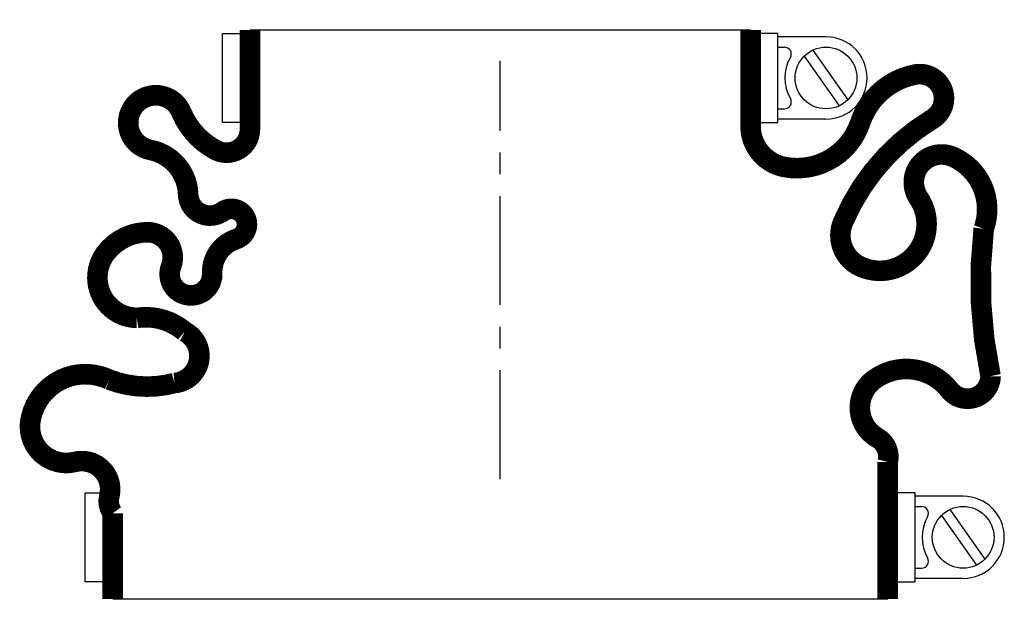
# Model space of a CAD drawing. Header units: millimetres. Extents: x -70 to 74, y -19 to 67.
import ezdxf

# ---------------------------------------------------------------- set-up
doc = ezdxf.new("R2010")
doc.units = ezdxf.units.MM
doc.header["$LTSCALE"] = 0.5
doc.header["$MEASUREMENT"] = 0
doc.linetypes.add('CENTER', pattern=[50.8, 31.75, -6.35, 6.35, -6.35])
doc.layers.get('0').update_dxf_attribs({"linetype": 'CONTINUOUS'})
doc.layers.add('Center', color=1, linetype='CENTER')

msp = doc.modelspace()

# ---------------------------------------------------------------- linework, layer by layer
for p, q in [((-40.5, 52), (-40.5, 65)), ((-40.5, 65), (-38, 65)), ((-36.5, 65.5), (36.5, 65.5)), ((40.5, 65), (38, 65)), ((40.5, 52), (40.5, 65)), ((47.5, 64.5), (40.5, 64.5)), ((40.5, 63), (41.44, 63)), ((45.57, 62.56), (50.66, 55.3)), ((44.34, 61.7), (49.43, 54.44)), ((40.5, 54), (41.44, 54)), ((-38, 52), (-40.5, 52)), ((38, 52), (40.5, 52)), ((47.5, 52.5), (40.5, 52.5)), ((-60.5, -15), (-60.5, -2)), ((-60.5, -2), (-58, -2)), ((60.5, -2), (58, -2)), ((60.5, -15), (60.5, -2)), ((67.5, -2.5), (60.5, -2.5)), ((60.5, -4), (61.44, -4)), ((64.34, -5.3), (69.43, -12.56)), ((65.57, -4.44), (70.66, -11.7)), ((60.5, -13), (61.44, -13)), ((-58, -15), (-60.5, -15)), ((58, -15), (60.5, -15)), ((67.5, -14.5), (60.5, -14.5)), ((56.5, -17.5), (-56.5, -17.5))]:
    msp.add_line(p, q)
at = {"const_width": 3, "flags": 128}
for points in [[(-36.5, 65.5), (-36.5, 51, -0.56619), (-41.5, 48, -0.173214), (-46.5, 53.5, 1.667268), (-51, 48, -0.349852), (-45.5, 41.5, 0.598056), (-40.5, 39, -1.163294), (-38.5, 35, 0.335337), (-42, 30, -1.224957), (-48, 31, 0.531721), (-51.5, 36, 0.226938), (-57.5, 33, 0.615314), (-53, 23.5, -0.219784), (-46, 21.5, -0.749263), (-47.5, 14, -0.157952), (-57, 14.5, 0.500401), (-68.5, 8.5, 0.538118), (-62, 2.5, -0.564179), (-57, -2.5, 0.223265), (-56.5, -5), (-56.5, -17.5)], [(36.5, 65.5), (36.5, 51.5, 0.36205), (41.5, 45.5, 0.373567), (52.5, 52, -0.271332), (60.5, 59, -0.835937), (63, 52.5, 0.15691), (50, 37.5, 0.405212), (52.5, 31, 0.760159), (61, 41, -0.75249), (66, 47, -0.394653), (70.5, 36.5, 0.082963), (71.5, 15, -0.704922), (65.5, 13, 0.405667), (54.5, 14.5, 0.542617), (55, 6, -0.335934), (56.5, 2.5), (56.5, -17.5)]]:
    msp.add_lwpolyline(points, format="xyb", dxfattribs=at)
for centre in [(47.5, 58.5), (67.5, -8.5)]:
    msp.add_circle(centre, 4.5)
for centre, radius, start, end in [((47.5, 58.5), 6, 270, 90), ((41.44, 62), 1, 330, 90), ((47.5, 58.5), 6, 150, 210), ((41.44, 55), 1, 270, 30), ((67.5, -8.5), 6, 270, 90), ((61.44, -5), 1, 330, 90), ((67.5, -8.5), 6, 150, 210), ((61.44, -12), 1, 270, 30)]:
    msp.add_arc(centre, radius, start, end)
at = {"layer": 'Center'}
msp.add_line((0, 0), (0, 61), dxfattribs=at)

doc.saveas('drawing.dxf')
